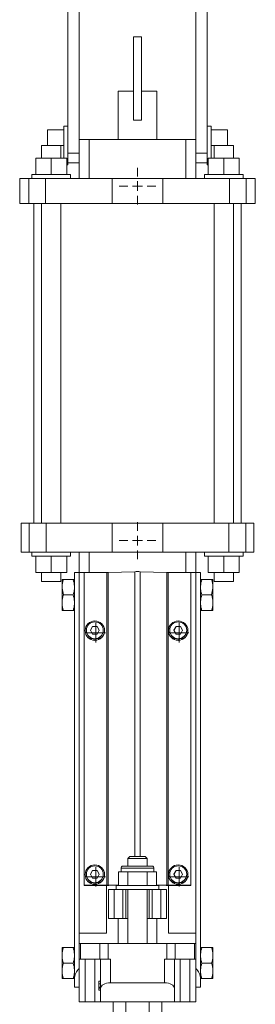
# Model space of a CAD drawing. Header units: millimetres. Extents: x -228 to 418, y -5 to 1363.
# Tile 4 of 5: x 257 to 379, y 475 to 983. Entities that reach past the tile are written whole.
import ezdxf

# ---------------------------------------------------------------- set-up
doc = ezdxf.new("R2010")
doc.units = ezdxf.units.MM

# ---------------------------------------------------------------- blocks, each defined once
blk = doc.blocks.new('SW_CENTERMARKSYMBOL_11')
at = {"color": 0, "linetype": 'Continuous', "lineweight": 0}
for p, q in [((-2.5, 0), (-5, 0)), ((0, 0), (-2.5, 0)), ((0, 2.5), (0, 5)), ((0, 0), (0, 2.5)), ((0, 0), (0, -2.5)), ((0, 0), (2.5, 0)), ((2.5, 0), (5, 0)), ((0, -2.5), (0, -5))]:
    blk.add_line(p, q, dxfattribs=at)
blk = doc.blocks.new('SW_CENTERMARKSYMBOL_12')
at = {"color": 0, "linetype": 'Continuous', "lineweight": 0}
for p, q in [((-2.5, 0), (-5, 0)), ((0, 0), (-2.5, 0)), ((0, 2.5), (0, 5)), ((0, 0), (0, 2.5)), ((0, 0), (0, -2.5)), ((0, 0), (2.5, 0)), ((2.5, 0), (5, 0)), ((0, -2.5), (0, -5))]:
    blk.add_line(p, q, dxfattribs=at)
blk = doc.blocks.new('SW_CENTERMARKSYMBOL_13')
at = {"color": 0, "linetype": 'Continuous', "lineweight": 0}
for p, q in [((-2.5, 0), (-5, 0)), ((0, 0), (-2.5, 0)), ((0, 2.5), (0, 5)), ((0, 0), (0, 2.5)), ((0, 0), (0, -2.5)), ((0, 0), (2.5, 0)), ((2.5, 0), (5, 0)), ((0, -2.5), (0, -5))]:
    blk.add_line(p, q, dxfattribs=at)
blk = doc.blocks.new('SW_CENTERMARKSYMBOL_14')
at = {"color": 0, "linetype": 'Continuous', "lineweight": 0}
for p, q in [((-2.5, 0), (-5, 0)), ((0, 0), (-2.5, 0)), ((0, 2.5), (0, 5)), ((0, 0), (0, 2.5)), ((0, 0), (0, -2.5)), ((0, 0), (2.5, 0)), ((2.5, 0), (5, 0)), ((0, -2.5), (0, -5))]:
    blk.add_line(p, q, dxfattribs=at)
blk = doc.blocks.new('SW_CENTERMARKSYMBOL_15')
at = {"color": 0, "linetype": 'Continuous', "lineweight": 0}
for p, q in [((0, 5), (0, 9.5)), ((-5, 0), (-9.5, 0)), ((0, 0), (-2.5, 0)), ((0, 0), (0, 2.5)), ((0, 0), (0, -2.5)), ((0, 0), (2.5, 0)), ((5, 0), (9.5, 0)), ((0, -5), (0, -9.5))]:
    blk.add_line(p, q, dxfattribs=at)
blk = doc.blocks.new('SW_CENTERMARKSYMBOL_16')
at = {"color": 0, "linetype": 'Continuous', "lineweight": 0}
for p, q in [((0, 5), (0, 9.5)), ((-5, 0), (-9.5, 0)), ((0, 0), (-2.5, 0)), ((0, 0), (0, 2.5)), ((0, 0), (0, -2.5)), ((0, 0), (2.5, 0)), ((5, 0), (9.5, 0)), ((0, -5), (0, -9.5))]:
    blk.add_line(p, q, dxfattribs=at)

msp = doc.modelspace()

# ---------------------------------------------------------------- linework, layer by layer
at = {"color": 7, "linetype": 'Continuous', "lineweight": 15}
for p, q in [((281.76, 1150.93), (281.76, 914.43)), ((287.76, 1150.93), (287.76, 914.43)), ((347.76, 1150.93), (347.76, 914.43)), ((353.76, 1150.93), (353.76, 914.43)), ((319.76, 974.43), (315.76, 974.43)), ((315.76, 974.43), (315.76, 931.43)), ((319.76, 974.43), (319.76, 931.43)), ((307.76, 946.43), (307.76, 921.43)), ((307.76, 946.43), (315.76, 946.43)), ((319.76, 946.43), (327.76, 946.43)), ((327.76, 921.43), (327.76, 946.43)), ((319.76, 931.43), (315.76, 931.43)), ((271.36, 926.43), (279.76, 926.43)), ((271.36, 926.43), (271.36, 918.43)), ((281.76, 928.43), (279.76, 928.43)), ((279.76, 928.43), (279.76, 911.83)), ((355.76, 928.43), (353.76, 928.43)), ((355.76, 928.43), (355.76, 911.83)), ((364.16, 926.43), (355.76, 926.43)), ((364.16, 926.43), (364.16, 918.43)), ((287.76, 921.43), (292.76, 921.43)), ((292.76, 921.43), (292.76, 901.43)), ((292.76, 921.43), (342.76, 921.43)), ((342.76, 921.43), (342.76, 901.43)), ((342.76, 921.43), (347.76, 921.43)), ((268.26, 918.43), (268.26, 911.83)), ((278.26, 918.43), (268.26, 918.43)), ((278.26, 911.83), (278.26, 918.43)), ((278.26, 918.43), (279.76, 918.43)), ((357.26, 918.43), (355.76, 918.43)), ((357.26, 918.43), (357.26, 911.83)), ((367.26, 918.43), (357.26, 918.43)), ((367.26, 911.83), (367.26, 918.43)), ((265.26, 911.83), (265.26, 903.43)), ((265.26, 911.83), (273.26, 911.83)), ((273.26, 911.83), (273.26, 903.43)), ((273.26, 911.83), (281.26, 911.83)), ((281.26, 911.83), (281.26, 903.43)), ((281.76, 914.43), (287.76, 914.43)), ((281.76, 914.43), (281.76, 909.43)), ((287.76, 914.43), (287.76, 909.43)), ((353.76, 914.43), (347.76, 914.43)), ((347.76, 914.43), (347.76, 909.43)), ((353.76, 914.43), (353.76, 909.43)), ((354.26, 911.83), (354.26, 903.43)), ((354.26, 911.83), (362.26, 911.83)), ((362.26, 911.83), (362.26, 903.43)), ((362.26, 911.83), (370.26, 911.83)), ((370.26, 911.83), (370.26, 903.43)), ((281.26, 908.43), (281.76, 908.43)), ((281.76, 909.43), (287.76, 909.43)), ((281.76, 909.43), (281.76, 908.43)), ((287.76, 909.43), (287.76, 901.43)), ((347.76, 909.43), (347.76, 901.43)), ((353.76, 909.43), (347.76, 909.43)), ((353.76, 909.43), (353.76, 908.43)), ((353.76, 908.43), (354.26, 908.43)), ((257.01, 901.43), (257.01, 888.43)), ((257.01, 901.43), (261.73, 901.43)), ((261.73, 901.43), (261.73, 888.43)), ((261.73, 901.43), (270.28, 901.43)), ((263.26, 903.43), (263.26, 901.43)), ((263.26, 903.43), (283.26, 903.43)), ((270.28, 901.43), (270.28, 888.43)), ((270.28, 901.43), (304.76, 901.43)), ((283.26, 901.43), (283.26, 903.43)), ((304.76, 901.43), (304.76, 888.43)), ((304.76, 901.43), (330.76, 901.43)), ((330.76, 901.43), (330.76, 888.43)), ((330.76, 901.43), (365.24, 901.43)), ((352.26, 903.43), (352.26, 901.43)), ((352.26, 903.43), (372.26, 903.43)), ((365.24, 901.43), (365.24, 888.43)), ((365.24, 901.43), (373.79, 901.43)), ((372.26, 901.43), (372.26, 903.43)), ((373.79, 901.43), (373.79, 888.43)), ((373.79, 901.43), (378.51, 901.43)), ((378.51, 901.43), (378.51, 888.43)), ((257.01, 888.43), (261.73, 888.43)), ((261.73, 888.43), (270.28, 888.43)), ((264.26, 888.43), (264.26, 723.43)), ((268.26, 888.43), (268.26, 723.43)), ((270.28, 888.43), (304.76, 888.43)), ((278.26, 723.43), (278.26, 888.43)), ((304.76, 888.43), (330.76, 888.43)), ((330.76, 888.43), (365.24, 888.43)), ((357.26, 888.43), (357.26, 723.43)), ((365.24, 888.43), (373.79, 888.43)), ((367.26, 723.43), (367.26, 888.43)), ((371.26, 723.43), (371.26, 888.43)), ((373.79, 888.43), (378.51, 888.43)), ((257.76, 723.43), (257.76, 708.43)), ((257.76, 723.43), (261.83, 723.43)), ((261.83, 723.43), (261.83, 708.43)), ((261.83, 723.43), (270.58, 723.43)), ((270.58, 723.43), (270.58, 708.43)), ((270.58, 723.43), (304.76, 723.43)), ((304.76, 723.43), (304.76, 708.43)), ((304.76, 723.43), (330.76, 723.43)), ((330.76, 723.43), (330.76, 708.43)), ((330.76, 723.43), (364.94, 723.43)), ((364.94, 723.43), (364.94, 708.43)), ((364.94, 723.43), (373.69, 723.43)), ((373.69, 723.43), (373.69, 708.43)), ((373.69, 723.43), (377.76, 723.43)), ((377.76, 723.43), (377.76, 708.43)), ((257.76, 708.43), (261.83, 708.43)), ((261.83, 708.43), (270.58, 708.43)), ((263.26, 708.43), (263.26, 706.43)), ((283.26, 706.43), (263.26, 706.43)), ((265.26, 698.03), (265.26, 706.43)), ((270.58, 708.43), (304.76, 708.43)), ((273.26, 698.03), (273.26, 706.43)), ((281.26, 698.03), (281.26, 706.43)), ((283.26, 706.43), (283.26, 708.43)), ((287.76, 708.43), (287.76, 697.93)), ((292.76, 708.43), (292.76, 697.96)), ((304.76, 708.43), (330.76, 708.43)), ((330.76, 708.43), (364.94, 708.43)), ((342.76, 708.43), (342.76, 697.96)), ((347.76, 708.43), (347.76, 697.93)), ((352.26, 708.43), (352.26, 706.43)), ((372.26, 706.43), (352.26, 706.43)), ((354.26, 698.03), (354.26, 706.43)), ((362.26, 698.03), (362.26, 706.43)), ((364.94, 708.43), (373.69, 708.43)), ((370.26, 698.03), (370.26, 706.43)), ((372.26, 706.43), (372.26, 708.43)), ((373.69, 708.43), (377.76, 708.43)), ((273.26, 698.03), (265.26, 698.03)), ((268.26, 698.03), (268.26, 693.43)), ((281.26, 698.03), (273.26, 698.03)), ((278.26, 693.43), (278.26, 698.03)), ((285.26, 697.93), (287.75, 697.93)), ((285.26, 488.19), (285.26, 697.93)), ((290.26, 697.93), (287.75, 697.93)), ((290.26, 536.55), (290.26, 697.96)), ((301.93, 697.96), (290.26, 697.96)), ((301.93, 536.55), (301.93, 697.96)), ((316.35, 698.42), (302.64, 697.97)), ((302.64, 536.56), (302.64, 697.97)), ((332.88, 697.97), (319.17, 698.42)), ((332.88, 536.56), (332.88, 697.97)), ((333.59, 536.55), (333.59, 697.96)), ((345.26, 697.96), (333.59, 697.96)), ((345.26, 536.55), (345.26, 697.96)), ((345.26, 697.93), (347.77, 697.93)), ((347.77, 697.93), (350.26, 697.93)), ((350.26, 697.93), (350.26, 488.19)), ((362.26, 698.03), (354.26, 698.03)), ((357.26, 698.03), (357.26, 693.43)), ((370.26, 698.03), (362.26, 698.03)), ((367.26, 693.43), (367.26, 698.03)), ((278.26, 693.43), (268.26, 693.43)), ((278.86, 690.99), (278.86, 694.43)), ((279.56, 694.43), (284.56, 694.43)), ((355.96, 694.43), (350.96, 694.43)), ((356.66, 694.43), (356.66, 690.99)), ((367.26, 693.43), (357.26, 693.43)), ((278.86, 690.99), (278.86, 689.88)), ((278.86, 689.88), (279.56, 686.43)), ((278.86, 682.98), (278.86, 689.88)), ((279.56, 686.43), (284.56, 686.43)), ((355.96, 686.43), (350.96, 686.43)), ((356.66, 689.88), (355.96, 686.43)), ((356.66, 690.99), (356.66, 689.88)), ((356.66, 689.88), (356.66, 682.98)), ((278.86, 682.98), (278.86, 681.88)), ((278.86, 678.43), (278.86, 681.88)), ((356.66, 682.98), (356.66, 681.88)), ((356.66, 681.88), (356.66, 678.43)), ((279.56, 678.43), (284.56, 678.43)), ((355.96, 678.43), (350.96, 678.43)), ((290.76, 668.01), (290.76, 667.98)), ((291.4, 668.17), (291.4, 668.01)), ((293.47, 668.17), (294.62, 670.16)), ((294.62, 666.19), (293.47, 668.17)), ((293.5, 668.12), (294.62, 670.06)), ((294.62, 670.16), (296.91, 670.16)), ((294.62, 670.06), (294.62, 670.16)), ((294.62, 670.06), (296.91, 670.06)), ((296.91, 666.19), (294.62, 666.19)), ((296.91, 670.16), (298.05, 668.17)), ((296.91, 670.06), (296.91, 670.16)), ((296.91, 670.06), (298.02, 668.12)), ((298.05, 668.17), (296.91, 666.19)), ((300.12, 668.01), (300.12, 668.17)), ((300.76, 667.98), (300.76, 668.01)), ((333.76, 668.01), (333.76, 667.98)), ((334.4, 668.17), (334.4, 668.01)), ((336.47, 668.17), (337.62, 670.16)), ((337.62, 666.19), (336.47, 668.17)), ((336.5, 668.12), (337.62, 670.06)), ((337.62, 670.16), (339.91, 670.16)), ((337.62, 670.06), (337.62, 670.16)), ((337.62, 670.06), (339.91, 670.06)), ((339.91, 666.19), (337.62, 666.19)), ((339.91, 670.16), (341.05, 668.17)), ((339.91, 670.06), (339.91, 670.16)), ((339.91, 670.06), (341.02, 668.12)), ((341.05, 668.17), (339.91, 666.19)), ((343.12, 668.01), (343.12, 668.17)), ((343.76, 667.98), (343.76, 668.01)), ((313.76, 551.43), (312.76, 550.43)), ((312.76, 550.43), (312.76, 546.43)), ((322.76, 550.43), (312.76, 550.43)), ((313.76, 551.43), (321.76, 551.43)), ((322.76, 550.43), (321.76, 551.43)), ((322.76, 546.43), (322.76, 550.43)), ((293.47, 542.24), (294.62, 544.22)), ((293.5, 542.19), (294.62, 544.12)), ((294.62, 544.22), (296.91, 544.22)), ((294.62, 544.12), (294.62, 544.22)), ((294.62, 544.12), (296.91, 544.12)), ((296.91, 544.22), (298.05, 542.24)), ((296.91, 544.12), (296.91, 544.22)), ((296.91, 544.12), (298.02, 542.19)), ((309.26, 545.43), (309.26, 543.43)), ((310.26, 546.43), (325.26, 546.43)), ((326.26, 543.43), (326.26, 545.43)), ((336.47, 542.24), (337.62, 544.22)), ((336.5, 542.19), (337.62, 544.12)), ((337.62, 544.22), (339.91, 544.22)), ((337.62, 544.12), (337.62, 544.22)), ((337.62, 544.12), (339.91, 544.12)), ((339.91, 544.22), (341.05, 542.24)), ((339.91, 544.12), (339.91, 544.22)), ((339.91, 544.12), (341.02, 542.19)), ((290.76, 542.08), (290.76, 542.05)), ((291.4, 542.24), (291.4, 542.08)), ((294.62, 540.26), (293.47, 542.24)), ((296.91, 540.26), (294.62, 540.26)), ((298.05, 542.24), (296.91, 540.26)), ((300.12, 542.08), (300.12, 542.24)), ((300.76, 542.05), (300.76, 542.08)), ((307.95, 543.43), (307.95, 536.43)), ((310.4, 543.43), (307.95, 543.43)), ((312.85, 543.43), (310.4, 543.43)), ((312.85, 543.43), (312.85, 536.43)), ((317.76, 543.43), (312.85, 543.43)), ((322.67, 543.43), (317.76, 543.43)), ((322.67, 543.43), (322.67, 536.43)), ((325.12, 543.43), (322.67, 543.43)), ((327.58, 543.43), (325.12, 543.43)), ((327.58, 543.43), (327.58, 536.43)), ((333.76, 542.08), (333.76, 542.05)), ((334.4, 542.24), (334.4, 542.08)), ((337.62, 540.26), (336.47, 542.24)), ((339.91, 540.26), (337.62, 540.26)), ((341.05, 542.24), (339.91, 540.26)), ((343.12, 542.08), (343.12, 542.24)), ((343.76, 542.05), (343.76, 542.08)), ((290.26, 536.55), (290.26, 536.52)), ((301.93, 536.55), (290.26, 536.55)), ((290.26, 536.52), (301.76, 536.52)), ((301.76, 536.52), (302.35, 536.52)), ((301.76, 511.93), (301.76, 536.52)), ((307.95, 536.73), (302.64, 536.56)), ((302.76, 534.43), (302.76, 519.43)), ((302.76, 534.43), (305.76, 534.43)), ((303.05, 536.53), (307.95, 536.69)), ((305.76, 534.43), (305.76, 519.43)), ((305.76, 534.43), (310.26, 534.43)), ((306.76, 536.43), (306.76, 534.43)), ((328.76, 536.43), (306.76, 536.43)), ((310.26, 534.43), (310.26, 519.43)), ((310.26, 534.43), (311.76, 534.43)), ((311.76, 534.43), (311.76, 519.43)), ((323.76, 534.43), (311.76, 534.43)), ((312.76, 534.43), (312.76, 506.43)), ((322.76, 506.43), (322.76, 534.43)), ((323.76, 534.43), (323.76, 519.43)), ((323.76, 534.43), (325.26, 534.43)), ((325.26, 534.43), (325.26, 519.43)), ((325.26, 534.43), (329.76, 534.43)), ((332.88, 536.56), (327.58, 536.73)), ((327.58, 536.69), (332.47, 536.53)), ((328.76, 534.43), (328.76, 536.43)), ((329.76, 534.43), (329.76, 519.43)), ((329.76, 534.43), (332.76, 534.43)), ((332.76, 534.43), (332.76, 519.43)), ((333.17, 536.52), (333.76, 536.52)), ((345.26, 536.55), (333.59, 536.55)), ((333.76, 536.52), (345.26, 536.52)), ((333.76, 511.93), (333.76, 536.52)), ((345.26, 536.52), (345.26, 536.55)), ((302.76, 519.43), (305.76, 519.43)), ((305.76, 519.43), (310.26, 519.43)), ((307.76, 519.43), (307.76, 506.43)), ((310.26, 519.43), (311.76, 519.43)), ((311.76, 519.43), (312.76, 519.43)), ((322.76, 519.43), (323.76, 519.43)), ((323.76, 519.43), (325.26, 519.43)), ((325.26, 519.43), (329.76, 519.43)), ((327.76, 519.43), (327.76, 506.43)), ((329.76, 519.43), (332.76, 519.43)), ((287.76, 511.93), (287.76, 506.43)), ((301.76, 511.93), (287.76, 511.93)), ((333.76, 511.93), (347.76, 511.93)), ((347.76, 511.93), (347.76, 506.43)), ((278.86, 500.99), (278.86, 504.43)), ((279.56, 504.43), (284.56, 504.43)), ((287.76, 498.43), (287.76, 506.43)), ((287.76, 506.43), (288.43, 506.43)), ((288.43, 498.43), (288.43, 506.43)), ((288.43, 506.43), (298.32, 506.43)), ((298.32, 498.43), (298.32, 506.43)), ((298.32, 506.43), (302.65, 506.43)), ((302.65, 498.43), (302.65, 506.43)), ((302.65, 506.43), (332.87, 506.43)), ((332.87, 498.43), (332.87, 506.43)), ((332.87, 506.43), (337.2, 506.43)), ((337.2, 498.43), (337.2, 506.43)), ((337.2, 506.43), (347.09, 506.43)), ((347.09, 498.43), (347.09, 506.43)), ((347.09, 506.43), (347.76, 506.43)), ((347.76, 498.43), (347.76, 506.43)), ((355.96, 504.43), (350.96, 504.43)), ((356.66, 504.43), (356.66, 500.99)), ((278.86, 500.99), (278.86, 499.88)), ((278.86, 492.98), (278.86, 499.88)), ((287.76, 498.43), (288.43, 498.43)), ((287.76, 498.43), (287.76, 493.61)), ((288.43, 498.43), (298.32, 498.43)), ((290.76, 476.43), (290.76, 498.43)), ((295.76, 476.43), (295.76, 498.43)), ((298.32, 498.43), (302.65, 498.43)), ((298.76, 483.36), (298.76, 498.43)), ((302.65, 498.43), (303.76, 498.43)), ((303.76, 486.24), (303.76, 498.43)), ((331.76, 498.43), (332.87, 498.43)), ((331.76, 486.24), (331.76, 498.43)), ((332.87, 498.43), (337.2, 498.43)), ((336.76, 483.36), (336.76, 498.43)), ((337.2, 498.43), (347.09, 498.43)), ((339.76, 476.43), (339.76, 498.43)), ((344.76, 476.43), (344.76, 498.43)), ((347.09, 498.43), (347.76, 498.43)), ((347.76, 498.43), (347.76, 493.61)), ((356.66, 500.99), (356.66, 499.88)), ((356.66, 499.88), (356.66, 492.98)), ((278.86, 492.98), (278.86, 491.88)), ((279.56, 496.43), (284.56, 496.43)), ((287.76, 483.93), (287.76, 493.61)), ((347.76, 483.93), (347.76, 493.61)), ((355.96, 496.43), (350.96, 496.43)), ((356.66, 492.98), (356.66, 491.88)), ((278.86, 488.43), (278.86, 491.88)), ((279.56, 488.43), (284.56, 488.43)), ((285.26, 483.93), (285.26, 488.19)), ((350.26, 483.93), (350.26, 488.19)), ((355.96, 488.43), (350.96, 488.43)), ((356.66, 491.88), (356.66, 488.43)), ((287.76, 483.93), (285.26, 483.93)), ((287.76, 476.43), (287.76, 483.93)), ((297.76, 487.13), (297.76, 485.72)), ((297.76, 487.13), (298.76, 487.13)), ((297.76, 485.72), (298.76, 485.72)), ((297.76, 485.72), (297.76, 483.96)), ((297.76, 483.96), (297.76, 483.49)), ((297.76, 483.96), (298.76, 483.96)), ((297.76, 483.49), (298.76, 483.49)), ((297.76, 483.49), (297.76, 482.43)), ((298.76, 476.43), (298.76, 483.36)), ((303.76, 486.24), (331.76, 486.24)), ((336.76, 483.36), (336.76, 476.43)), ((347.76, 483.93), (350.26, 483.93)), ((347.76, 476.43), (347.76, 483.93)), ((297.76, 482.43), (298.76, 482.43)), ((290.76, 476.43), (287.76, 476.43)), ((295.76, 476.43), (290.76, 476.43)), ((298.76, 476.43), (295.76, 476.43)), ((298.76, 476.43), (306.64, 476.43)), ((305.26, 396.43), (305.26, 476.43)), ((306.64, 476.43), (311.76, 476.43)), ((311.76, 366.43), (311.76, 476.43)), ((311.76, 476.43), (323.76, 476.43)), ((323.76, 366.43), (323.76, 476.43)), ((323.76, 476.43), (328.88, 476.43)), ((328.88, 476.43), (336.76, 476.43)), ((330.26, 396.43), (330.26, 476.43)), ((339.76, 476.43), (336.76, 476.43)), ((344.76, 476.43), (339.76, 476.43)), ((347.76, 476.43), (344.76, 476.43))]:
    msp.add_line(p, q, dxfattribs=at)
at = {"color": 8, "linetype": 'Continuous', "lineweight": 15}
for p, q in [((316.35, 551.43), (316.35, 698.42)), ((319.17, 551.43), (319.17, 698.42)), ((326.26, 545.43), (309.26, 545.43))]:
    msp.add_line(p, q, dxfattribs=at)
at = {"color": 7, "linetype": 'Continuous', "lineweight": 15, "flags": 128}
for points in [[(287.75, 697.93), (287.75, 682.94), (287.76, 622.97), (287.76, 511.93)], [(347.76, 511.93), (347.76, 526.92), (347.76, 586.89), (347.77, 697.93)]]:
    msp.add_lwpolyline(points, dxfattribs=at)
at = {"color": 7, "linetype": 'Continuous', "lineweight": 15}
for centre, radius in [((295.76, 668.01), 5), ((295.76, 668.17), 4.36), ((338.76, 668.01), 5), ((338.76, 668.17), 4.36), ((295.76, 542.08), 5), ((295.76, 542.24), 4.36), ((338.76, 542.08), 5), ((338.76, 542.24), 4.36)]:
    msp.add_circle(centre, radius, dxfattribs=at)
for centre, radius, start, end in [((301.98, 720.82), 22.86, 269.8912, 271.6638), ((317.76, 647.8), 50.64, 88.3996, 91.6004), ((333.55, 720.82), 22.86, 268.3362, 270.1088), ((295.76, 667.98), 5, 180.0217, 359.9783), ((295.76, 668.01), 4.36, 180.014, 270.0167), ((295.76, 668.01), 4.36, 269.9833, 359.986), ((338.76, 667.98), 5, 180.0217, 359.9783), ((338.76, 668.01), 4.36, 180.0141, 270.0166), ((338.76, 668.01), 4.36, 269.9833, 359.986), ((310.26, 545.43), 1, 90, 180), ((325.26, 545.43), 1, 0, 90), ((295.76, 542.05), 5, 180.0218, 359.9782), ((295.76, 542.08), 4.36, 180.014, 270.0167), ((295.76, 542.08), 4.36, 269.9833, 359.986), ((338.76, 542.05), 5, 180.0218, 359.9782), ((338.76, 542.08), 4.36, 180.0141, 270.0166), ((338.76, 542.08), 4.36, 269.9833, 359.986), ((301.97, 559.51), 22.96, 269.8938, 271.6588), ((302.39, 559.41), 22.9, 269.8915, 271.6612), ((333.13, 559.41), 22.9, 268.3388, 270.1085), ((333.55, 559.51), 22.96, 268.3412, 270.1062)]:
    msp.add_arc(centre, radius, start, end, dxfattribs=at)
for centre, major_axis, ratio, start_param, end_param in [((292.76, 488.19), (7.5, 0), 0.968872, 2.300524, 3.141593), ((342.76, 488.19), (7.5, 0), 0.968872, 0, 0.841069), ((303.76, 483.36), (5, 0), 0.57735, 1.570796, 3.141593), ((331.76, 483.36), (5, 0), 0.57735, 0, 1.570796)]:
    msp.add_ellipse(centre, major_axis=major_axis, ratio=ratio, start_param=start_param, end_param=end_param, dxfattribs=at)
for points, knots in [([(279.56, 694.43), (279.37, 693.88), (279.22, 693.31), (278.97, 692.16), (278.89, 691.57), (278.86, 690.99)], [0, 0, 0, 0, 0.5, 0.5, 1, 1, 1, 1]), ([(284.56, 694.43), (284.75, 694.43), (284.91, 694.43), (285.15, 694.43), (285.23, 694.43), (285.26, 694.43)], [0, 0, 0, 0, 0.5, 0.5, 1, 1, 1, 1]), ([(355.96, 694.43), (356.15, 693.88), (356.31, 693.31), (356.55, 692.16), (356.63, 691.57), (356.66, 690.99)], [0, 0, 0, 0, 0.5, 0.5, 1, 1, 1, 1]), ([(355.96, 694.43), (356.15, 694.43), (356.31, 694.43), (356.55, 694.43), (356.63, 694.43), (356.66, 694.43)], [0, 0, 0, 0, 0.5, 0.5, 1, 1, 1, 1]), ([(279.56, 686.43), (279.37, 685.87), (279.22, 685.31), (278.97, 684.16), (278.89, 683.57), (278.86, 682.98)], [0, 0, 0, 0, 0.5, 0.5, 1, 1, 1, 1]), ([(284.56, 686.43), (284.81, 687.29), (285.15, 688.43), (285.24, 689.59), (285.26, 689.88)], [0, 0, 0, 0, 0.755214, 1, 1, 1, 1]), ([(350.96, 686.43), (350.71, 687.29), (350.37, 688.43), (350.28, 689.59), (350.26, 689.88)], [0, 0, 0, 0, 0.755214, 1, 1, 1, 1]), ([(355.96, 686.43), (356.15, 685.87), (356.31, 685.31), (356.55, 684.16), (356.63, 683.57), (356.66, 682.98)], [0, 0, 0, 0, 0.5, 0.5, 1, 1, 1, 1]), ([(284.56, 678.43), (284.75, 678.99), (284.91, 679.55), (285.15, 680.7), (285.23, 681.29), (285.26, 681.88)], [0, 0, 0, 0, 0.5, 0.5, 1, 1, 1, 1]), ([(350.96, 678.43), (350.77, 678.99), (350.62, 679.55), (350.37, 680.7), (350.29, 681.29), (350.26, 681.88)], [0, 0, 0, 0, 0.5, 0.5, 1, 1, 1, 1]), ([(279.56, 678.43), (279.37, 678.43), (279.21, 678.43), (278.97, 678.43), (278.89, 678.43), (278.86, 678.43)], [0, 0, 0, 0, 0.5, 0.5, 1, 1, 1, 1]), ([(284.56, 678.43), (284.75, 678.43), (284.91, 678.43), (285.15, 678.43), (285.23, 678.43), (285.26, 678.43)], [0, 0, 0, 0, 0.5, 0.5, 1, 1, 1, 1]), ([(350.96, 678.43), (350.77, 678.43), (350.61, 678.43), (350.37, 678.43), (350.29, 678.43), (350.26, 678.43)], [0, 0, 0, 0, 0.5, 0.5, 1, 1, 1, 1]), ([(355.96, 678.43), (356.15, 678.43), (356.31, 678.43), (356.55, 678.43), (356.63, 678.43), (356.66, 678.43)], [0, 0, 0, 0, 0.5, 0.5, 1, 1, 1, 1]), ([(279.56, 504.43), (279.37, 503.88), (279.22, 503.31), (278.97, 502.16), (278.89, 501.57), (278.86, 500.99)], [0, 0, 0, 0, 0.5, 0.5, 1, 1, 1, 1]), ([(284.56, 504.43), (284.75, 504.43), (284.91, 504.43), (285.15, 504.43), (285.23, 504.43), (285.26, 504.43)], [0, 0, 0, 0, 0.5, 0.5, 1, 1, 1, 1]), ([(355.96, 504.43), (356.15, 503.88), (356.31, 503.31), (356.55, 502.16), (356.63, 501.57), (356.66, 500.99)], [0, 0, 0, 0, 0.5, 0.5, 1, 1, 1, 1]), ([(355.96, 504.43), (356.15, 504.43), (356.31, 504.43), (356.55, 504.43), (356.63, 504.43), (356.66, 504.43)], [0, 0, 0, 0, 0.5, 0.5, 1, 1, 1, 1]), ([(284.56, 496.43), (284.75, 496.99), (284.91, 497.55), (285.15, 498.7), (285.23, 499.29), (285.26, 499.88)], [0, 0, 0, 0, 0.5, 0.5, 1, 1, 1, 1]), ([(350.96, 496.43), (350.77, 496.99), (350.62, 497.55), (350.37, 498.7), (350.29, 499.29), (350.26, 499.88)], [0, 0, 0, 0, 0.5, 0.5, 1, 1, 1, 1]), ([(279.56, 496.43), (279.37, 495.87), (279.22, 495.31), (278.97, 494.16), (278.89, 493.57), (278.86, 492.98)], [0, 0, 0, 0, 0.5, 0.5, 1, 1, 1, 1]), ([(355.96, 496.43), (356.15, 495.87), (356.31, 495.31), (356.55, 494.16), (356.63, 493.57), (356.66, 492.98)], [0, 0, 0, 0, 0.5, 0.5, 1, 1, 1, 1]), ([(279.56, 488.43), (279.37, 488.43), (279.21, 488.43), (278.97, 488.43), (278.89, 488.43), (278.86, 488.43)], [0, 0, 0, 0, 0.5, 0.5, 1, 1, 1, 1]), ([(284.56, 488.43), (284.75, 488.99), (284.91, 489.55), (285.15, 490.7), (285.23, 491.29), (285.26, 491.88)], [0, 0, 0, 0, 0.5, 0.5, 1, 1, 1, 1]), ([(284.56, 488.43), (284.75, 488.43), (284.91, 488.43), (285.15, 488.43), (285.23, 488.43), (285.26, 488.43)], [0, 0, 0, 0, 0.5, 0.5, 1, 1, 1, 1]), ([(350.96, 488.43), (350.77, 488.99), (350.62, 489.55), (350.37, 490.7), (350.29, 491.29), (350.26, 491.88)], [0, 0, 0, 0, 0.5, 0.5, 1, 1, 1, 1]), ([(350.96, 488.43), (350.77, 488.43), (350.61, 488.43), (350.37, 488.43), (350.29, 488.43), (350.26, 488.43)], [0, 0, 0, 0, 0.5, 0.5, 1, 1, 1, 1]), ([(355.96, 488.43), (356.15, 488.43), (356.31, 488.43), (356.55, 488.43), (356.63, 488.43), (356.66, 488.43)], [0, 0, 0, 0, 0.5, 0.5, 1, 1, 1, 1])]:
    msp.add_open_spline(points, degree=3, knots=knots, dxfattribs=at)
for points in [[(279.56, 694.43), (279.19, 694.43), (278.92, 694.43), (278.86, 694.43)], [(285.26, 690.99), (285.2, 692.16), (284.94, 693.31), (284.56, 694.43)], [(350.26, 690.99), (350.32, 692.16), (350.58, 693.31), (350.96, 694.43)], [(350.96, 694.43), (350.59, 694.43), (350.32, 694.43), (350.26, 694.43)], [(285.26, 682.98), (285.2, 684.16), (284.94, 685.3), (284.56, 686.43)], [(350.26, 682.98), (350.32, 684.16), (350.58, 685.3), (350.96, 686.43)], [(278.86, 681.88), (278.92, 680.7), (279.18, 679.56), (279.56, 678.43)], [(356.66, 681.88), (356.6, 680.7), (356.34, 679.56), (355.96, 678.43)], [(279.56, 504.43), (279.19, 504.43), (278.92, 504.43), (278.86, 504.43)], [(285.26, 500.99), (285.2, 502.16), (284.94, 503.31), (284.56, 504.43)], [(350.26, 500.99), (350.32, 502.16), (350.58, 503.31), (350.96, 504.43)], [(350.96, 504.43), (350.59, 504.43), (350.32, 504.43), (350.26, 504.43)], [(278.86, 499.88), (278.92, 498.7), (279.18, 497.56), (279.56, 496.43)], [(356.66, 499.88), (356.6, 498.7), (356.34, 497.56), (355.96, 496.43)], [(285.26, 492.98), (285.2, 494.16), (284.94, 495.3), (284.56, 496.43)], [(350.26, 492.98), (350.32, 494.16), (350.58, 495.3), (350.96, 496.43)], [(278.86, 491.88), (278.92, 490.7), (279.18, 489.56), (279.56, 488.43)], [(356.66, 491.88), (356.6, 490.7), (356.34, 489.56), (355.96, 488.43)]]:
    msp.add_open_spline(points, degree=3, dxfattribs=at)

# ---------------------------------------------------------------- block references
at = {"color": 7, "linetype": 'Continuous', "lineweight": 0}
for name, p in [('SW_CENTERMARKSYMBOL_16', (317.76, 897.43)), ('SW_CENTERMARKSYMBOL_15', (317.76, 714.43)), ('SW_CENTERMARKSYMBOL_13', (296.26, 666.93)), ('SW_CENTERMARKSYMBOL_11', (339.26, 666.93)), ('SW_CENTERMARKSYMBOL_14', (296.26, 540.93)), ('SW_CENTERMARKSYMBOL_12', (339.26, 540.93))]:
    msp.add_blockref(name, p, dxfattribs=at)

doc.saveas('drawing.dxf')
